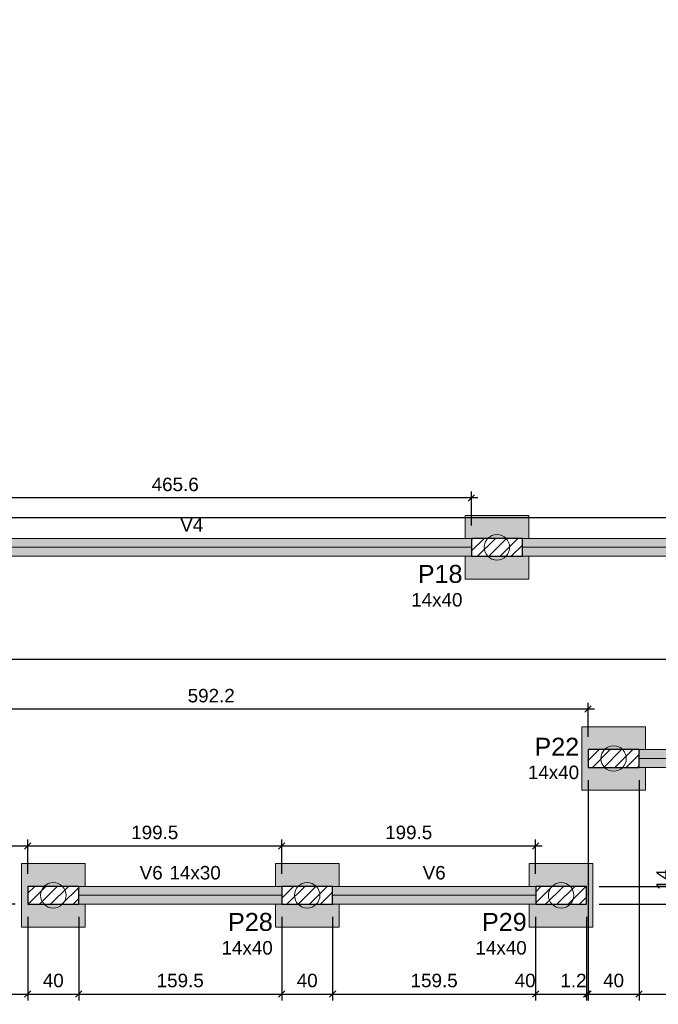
# Model space of a CAD drawing. Header units: millimetres. Extents: x 1434 to 2277, y -793 to -278.
# Tile 53 of 111: x 1667 to 1677, y -519 to -503. Entities that reach past the tile are written whole.
import ezdxf

# ---------------------------------------------------------------- set-up
doc = ezdxf.new("R2010")
doc.units = ezdxf.units.MM
for name, color, linetype, lineweight in [('FO-Cotas', 5, 'Continuous', 5), ('FO-Eixos', 5, 'Continuous', 5), ('FO-Estacas dos blocos', 1, 'Continuous', 20), ('FO-Hachura dos blocos', 43, 'Continuous', 5), ('FO-Hachura pilar que passa', 19, 'Continuous', 5), ('FO-Hachura viga', 43, 'Continuous', 5), ('FO-Pilares', 4, 'Continuous', 30), ('FO-Seção das fundações', 9, 'Continuous', 5), ('FO-Textos das vigas', 7, 'Continuous', 5), ('FO-Textos dos pilares', 7, 'Continuous', 5), ('FO-Vigas', 1, 'Continuous', 20)]:
    doc.layers.add(name, color=color, linetype=linetype, lineweight=lineweight)
doc.styles.add('ARIAL', font='arial.ttf')
doc.styles.get("Standard").update_dxf_attribs({"font": 'arial.ttf'})
doc.dimstyles.new('UM_50.000000', dxfattribs={"dimtxt": 0.18, "dimasz": 0.1, "dimexe": 0.1, "dimexo": 0.2, "dimgap": 0, "dimtad": 1, "dimtih": 1, "dimtoh": 1, "dimdec": 1, "dimlfac": 50, "dimzin": 0, "dimdsep": 46, "dimtxsty": 'Standard', "dimcen": 0.09, "dimdle": 0.1, "dimadec": 1, "dimazin": 2, "dimtfac": 1, "dimtdec": 4, "dimtofl": 0, "dimtmove": 0, "dimatfit": 3, "dimfxl": 1, "dimtolj": 1, "dimarcsym": 0})
pattern_1 = [(45, (1664.26426, -517.31979), (-0.0883883, 0.0883883), [])]

# ---------------------------------------------------------------- blocks, each defined once
blk = doc.blocks.new('_Oblique')
at = {"color": 0, "linetype": 'ByBlock', "lineweight": -2}
blk.add_line((-0.5, -0.5), (0.5, 0.5), dxfattribs=at)
blk = doc.blocks.new('*D140')
at = {"layer": 'FO-Cotas', "color": 0, "lineweight": -2, "transparency": 16777216}
for p, q in [((1665.454, -512.04), (1665.454, -518.822)), ((1667.274, -517.51), (1667.274, -518.822)), ((1665.354, -518.722), (1667.374, -518.722))]:
    blk.add_line(p, q, dxfattribs=at)
at = {"layer": 'FO-Cotas', "color": 0, "lineweight": -2, "transparency": 16777216, "xscale": 0.1, "yscale": 0.1, "zscale": 0.1, "rotation": 180}
blk.add_blockref('_Oblique', (1665.454, -518.722), dxfattribs=at)
at = {"layer": 'FO-Cotas', "color": 0, "lineweight": -2, "transparency": 16777216, "xscale": 0.1, "yscale": 0.1, "zscale": 0.1}
blk.add_blockref('_Oblique', (1667.274, -518.722), dxfattribs=at)
at = {"layer": 'FO-Cotas', "color": 7, "transparency": 16777216, "insert": (1666.364, -518.51), "char_height": 0.2118, "attachment_point": 5, "rotation": 0.0057, "style": 'ARIAL'}
blk.add_mtext('\\A1;91', dxfattribs=at)
blk = doc.blocks.new('*D141')
at = {"layer": 'FO-Cotas', "color": 0, "lineweight": -2, "transparency": 16777216}
for p, q in [((1667.274, -517.51), (1667.274, -518.822)), ((1668.074, -517.51), (1668.074, -518.822)), ((1667.174, -518.722), (1668.174, -518.722))]:
    blk.add_line(p, q, dxfattribs=at)
at = {"layer": 'FO-Cotas', "color": 0, "lineweight": -2, "transparency": 16777216, "xscale": 0.1, "yscale": 0.1, "zscale": 0.1, "rotation": 180}
blk.add_blockref('_Oblique', (1667.274, -518.722), dxfattribs=at)
at = {"layer": 'FO-Cotas', "color": 0, "lineweight": -2, "transparency": 16777216, "xscale": 0.1, "yscale": 0.1, "zscale": 0.1}
blk.add_blockref('_Oblique', (1668.074, -518.722), dxfattribs=at)
at = {"layer": 'FO-Cotas', "color": 7, "transparency": 16777216, "insert": (1667.674, -518.51), "char_height": 0.2118, "attachment_point": 5, "rotation": 0.0057, "style": 'ARIAL'}
blk.add_mtext('\\A1;40', dxfattribs=at)
blk = doc.blocks.new('*D142')
at = {"layer": 'FO-Cotas', "color": 0, "lineweight": -2, "transparency": 16777216}
for p, q in [((1668.074, -517.51), (1668.074, -518.822)), ((1671.264, -517.51), (1671.264, -518.822)), ((1667.974, -518.722), (1671.364, -518.722))]:
    blk.add_line(p, q, dxfattribs=at)
at = {"layer": 'FO-Cotas', "color": 0, "lineweight": -2, "transparency": 16777216, "xscale": 0.1, "yscale": 0.1, "zscale": 0.1, "rotation": 180}
blk.add_blockref('_Oblique', (1668.074, -518.722), dxfattribs=at)
at = {"layer": 'FO-Cotas', "color": 0, "lineweight": -2, "transparency": 16777216, "xscale": 0.1, "yscale": 0.1, "zscale": 0.1}
blk.add_blockref('_Oblique', (1671.264, -518.722), dxfattribs=at)
at = {"layer": 'FO-Cotas', "color": 7, "transparency": 16777216, "insert": (1669.669, -518.51), "char_height": 0.2118, "attachment_point": 5, "rotation": 0.0057, "style": 'ARIAL'}
blk.add_mtext('\\A1;159.5', dxfattribs=at)
blk = doc.blocks.new('*D143')
at = {"layer": 'FO-Cotas', "color": 0, "lineweight": -2, "transparency": 16777216}
for p, q in [((1671.264, -517.51), (1671.264, -518.822)), ((1672.064, -517.51), (1672.064, -518.822)), ((1671.164, -518.722), (1672.164, -518.722))]:
    blk.add_line(p, q, dxfattribs=at)
at = {"layer": 'FO-Cotas', "color": 0, "lineweight": -2, "transparency": 16777216, "xscale": 0.1, "yscale": 0.1, "zscale": 0.1, "rotation": 180}
blk.add_blockref('_Oblique', (1671.264, -518.722), dxfattribs=at)
at = {"layer": 'FO-Cotas', "color": 0, "lineweight": -2, "transparency": 16777216, "xscale": 0.1, "yscale": 0.1, "zscale": 0.1}
blk.add_blockref('_Oblique', (1672.064, -518.722), dxfattribs=at)
at = {"layer": 'FO-Cotas', "color": 7, "transparency": 16777216, "insert": (1671.664, -518.51), "char_height": 0.2118, "attachment_point": 5, "rotation": 0.0057, "style": 'ARIAL'}
blk.add_mtext('\\A1;40', dxfattribs=at)
blk = doc.blocks.new('*D144')
at = {"layer": 'FO-Cotas', "color": 0, "lineweight": -2, "transparency": 16777216}
for p, q in [((1672.064, -517.51), (1672.064, -518.822)), ((1675.254, -517.51), (1675.254, -518.822)), ((1671.964, -518.722), (1675.354, -518.722))]:
    blk.add_line(p, q, dxfattribs=at)
at = {"layer": 'FO-Cotas', "color": 0, "lineweight": -2, "transparency": 16777216, "xscale": 0.1, "yscale": 0.1, "zscale": 0.1, "rotation": 180}
blk.add_blockref('_Oblique', (1672.064, -518.722), dxfattribs=at)
at = {"layer": 'FO-Cotas', "color": 0, "lineweight": -2, "transparency": 16777216, "xscale": 0.1, "yscale": 0.1, "zscale": 0.1}
blk.add_blockref('_Oblique', (1675.254, -518.722), dxfattribs=at)
at = {"layer": 'FO-Cotas', "color": 7, "transparency": 16777216, "insert": (1673.659, -518.51), "char_height": 0.2118, "attachment_point": 5, "rotation": 0.0057, "style": 'ARIAL'}
blk.add_mtext('\\A1;159.5', dxfattribs=at)
blk = doc.blocks.new('*D145')
at = {"layer": 'FO-Cotas', "color": 0, "lineweight": -2, "transparency": 16777216}
for p, q in [((1675.254, -517.51), (1675.254, -518.822)), ((1676.054, -517.51), (1676.054, -518.822)), ((1675.154, -518.722), (1676.154, -518.722))]:
    blk.add_line(p, q, dxfattribs=at)
at = {"layer": 'FO-Cotas', "color": 0, "lineweight": -2, "transparency": 16777216, "xscale": 0.1, "yscale": 0.1, "zscale": 0.1, "rotation": 180}
blk.add_blockref('_Oblique', (1675.254, -518.722), dxfattribs=at)
at = {"layer": 'FO-Cotas', "color": 0, "lineweight": -2, "transparency": 16777216, "xscale": 0.1, "yscale": 0.1, "zscale": 0.1}
blk.add_blockref('_Oblique', (1676.054, -518.722), dxfattribs=at)
at = {"layer": 'FO-Cotas', "color": 7, "transparency": 16777216, "insert": (1675.089, -518.51), "char_height": 0.2118, "attachment_point": 5, "rotation": 0.0057, "style": 'ARIAL'}
blk.add_mtext('\\A1;40', dxfattribs=at)
blk = doc.blocks.new('*D146')
at = {"layer": 'FO-Cotas', "color": 0, "lineweight": -2, "transparency": 16777216}
for p, q in [((1676.078, -515.36), (1676.078, -518.822)), ((1676.054, -517.51), (1676.054, -518.822)), ((1675.954, -518.722), (1676.178, -518.722))]:
    blk.add_line(p, q, dxfattribs=at)
at = {"layer": 'FO-Cotas', "color": 0, "lineweight": -2, "transparency": 16777216, "xscale": 0.1, "yscale": 0.1, "zscale": 0.1, "rotation": 180}
blk.add_blockref('_Oblique', (1676.054, -518.722), dxfattribs=at)
at = {"layer": 'FO-Cotas', "color": 0, "lineweight": -2, "transparency": 16777216, "xscale": 0.1, "yscale": 0.1, "zscale": 0.1}
blk.add_blockref('_Oblique', (1676.078, -518.722), dxfattribs=at)
at = {"layer": 'FO-Cotas', "color": 7, "transparency": 16777216, "insert": (1675.848, -518.51), "char_height": 0.2118, "attachment_point": 5, "rotation": 0.0057, "style": 'ARIAL'}
blk.add_mtext('\\A1;1.2', dxfattribs=at)
blk = doc.blocks.new('*D147')
at = {"layer": 'FO-Cotas', "color": 0, "lineweight": -2, "transparency": 16777216}
for p, q in [((1676.078, -515.36), (1676.078, -518.822)), ((1676.878, -515.36), (1676.878, -518.822)), ((1675.978, -518.722), (1676.978, -518.722))]:
    blk.add_line(p, q, dxfattribs=at)
at = {"layer": 'FO-Cotas', "color": 0, "lineweight": -2, "transparency": 16777216, "xscale": 0.1, "yscale": 0.1, "zscale": 0.1, "rotation": 180}
blk.add_blockref('_Oblique', (1676.078, -518.722), dxfattribs=at)
at = {"layer": 'FO-Cotas', "color": 0, "lineweight": -2, "transparency": 16777216, "xscale": 0.1, "yscale": 0.1, "zscale": 0.1}
blk.add_blockref('_Oblique', (1676.878, -518.722), dxfattribs=at)
at = {"layer": 'FO-Cotas', "color": 7, "transparency": 16777216, "insert": (1676.478, -518.51), "char_height": 0.2118, "attachment_point": 5, "rotation": 0.0057, "style": 'ARIAL'}
blk.add_mtext('\\A1;40', dxfattribs=at)
blk = doc.blocks.new('*D148')
at = {"layer": 'FO-Cotas', "color": 0, "lineweight": -2, "transparency": 16777216}
for p, q in [((1676.878, -515.36), (1676.878, -518.822)), ((1683.858, -515.36), (1683.858, -518.822)), ((1676.778, -518.722), (1683.958, -518.722))]:
    blk.add_line(p, q, dxfattribs=at)
at = {"layer": 'FO-Cotas', "color": 0, "lineweight": -2, "transparency": 16777216, "xscale": 0.1, "yscale": 0.1, "zscale": 0.1, "rotation": 180}
blk.add_blockref('_Oblique', (1676.878, -518.722), dxfattribs=at)
at = {"layer": 'FO-Cotas', "color": 0, "lineweight": -2, "transparency": 16777216, "xscale": 0.1, "yscale": 0.1, "zscale": 0.1}
blk.add_blockref('_Oblique', (1683.858, -518.722), dxfattribs=at)
at = {"layer": 'FO-Cotas', "color": 7, "transparency": 16777216, "insert": (1680.368, -518.51), "char_height": 0.2118, "attachment_point": 5, "rotation": 0.0057, "style": 'ARIAL'}
blk.add_mtext('\\A1;349', dxfattribs=at)
blk = doc.blocks.new('*D159')
at = {"layer": 'FO-Cotas', "color": 0, "lineweight": -2, "transparency": 16777216}
for p, q in [((1697.409, -512.04), (1697.409, -519.351)), ((1663.954, -517.49), (1663.954, -519.351)), ((1663.854, -519.251), (1697.509, -519.251))]:
    blk.add_line(p, q, dxfattribs=at)
at = {"layer": 'FO-Cotas', "color": 0, "lineweight": -2, "transparency": 16777216, "xscale": 0.1, "yscale": 0.1, "zscale": 0.1, "rotation": 180}
blk.add_blockref('_Oblique', (1663.954, -519.251), dxfattribs=at)
at = {"layer": 'FO-Cotas', "color": 0, "lineweight": -2, "transparency": 16777216, "xscale": 0.1, "yscale": 0.1, "zscale": 0.1}
blk.add_blockref('_Oblique', (1697.409, -519.251), dxfattribs=at)
at = {"layer": 'FO-Cotas', "color": 7, "transparency": 16777216, "insert": (1680.682, -519.039), "char_height": 0.2118, "attachment_point": 5, "rotation": 0.0057, "style": 'ARIAL'}
blk.add_mtext('\\A1;1672.7', dxfattribs=at)
blk = doc.blocks.new('*D160')
at = {"layer": 'FO-Cotas', "color": 0, "lineweight": -2, "transparency": 16777216}
for p, q in [((1662.512, -517.41), (1662.512, -517.19)), ((1663.754, -517.29), (1662.412, -517.29)), ((1667.074, -517.31), (1662.412, -517.31))]:
    blk.add_line(p, q, dxfattribs=at)
at = {"layer": 'FO-Cotas', "color": 0, "lineweight": -2, "transparency": 16777216, "xscale": 0.1, "yscale": 0.1, "zscale": 0.1}
for p, rotation in [((1662.512, -517.29), 90), ((1662.512, -517.31), 270)]:
    blk.add_blockref('_Oblique', p, dxfattribs=dict(at, rotation=rotation))
at = {"layer": 'FO-Cotas', "color": 7, "transparency": 16777216, "insert": (1662.3, -517.392), "char_height": 0.2118, "attachment_point": 5, "rotation": 90, "style": 'ARIAL'}
blk.add_mtext('\\A1;1', dxfattribs=at)
blk = doc.blocks.new('*D173')
at = {"layer": 'FO-Cotas', "color": 0, "lineweight": -2, "transparency": 16777216}
for p, q in [((1661.983, -517.41), (1661.983, -493.169)), ((1663.724, -493.269), (1661.883, -493.269)), ((1667.074, -517.31), (1661.883, -517.31))]:
    blk.add_line(p, q, dxfattribs=at)
at = {"layer": 'FO-Cotas', "color": 0, "lineweight": -2, "transparency": 16777216, "xscale": 0.1, "yscale": 0.1, "zscale": 0.1}
for p, rotation in [((1661.983, -493.269), 90), ((1661.983, -517.31), 270)]:
    blk.add_blockref('_Oblique', p, dxfattribs=dict(at, rotation=rotation))
at = {"layer": 'FO-Cotas', "color": 7, "transparency": 16777216, "insert": (1661.771, -505.29), "char_height": 0.2118, "attachment_point": 5, "rotation": 90, "style": 'ARIAL'}
blk.add_mtext('\\A1;1202', dxfattribs=at)
blk = doc.blocks.new('*D175')
at = {"layer": 'FO-Cotas', "color": 0, "lineweight": -2, "transparency": 16777216}
for p, q in [((1676.254, -517.03), (1677.566, -517.03)), ((1677.466, -517.41), (1677.466, -516.93)), ((1676.254, -517.31), (1677.566, -517.31))]:
    blk.add_line(p, q, dxfattribs=at)
at = {"layer": 'FO-Cotas', "color": 0, "lineweight": -2, "transparency": 16777216, "xscale": 0.1, "yscale": 0.1, "zscale": 0.1}
for p, rotation in [((1677.466, -517.03), 90), ((1677.466, -517.31), 270)]:
    blk.add_blockref('_Oblique', p, dxfattribs=dict(at, rotation=rotation))
at = {"layer": 'FO-Cotas', "color": 7, "transparency": 16777216, "insert": (1677.254, -516.924), "char_height": 0.2118, "attachment_point": 5, "rotation": 90, "style": 'ARIAL'}
blk.add_mtext('\\A1;14', dxfattribs=at)
blk = doc.blocks.new('*D191')
at = {"layer": 'FO-Cotas', "color": 0, "lineweight": -2, "transparency": 16777216}
for p, q in [((1664.234, -513.257), (1664.234, -513.357)), ((1695.679, -513.257), (1695.679, -513.357)), ((1664.134, -513.457), (1695.779, -513.457))]:
    blk.add_line(p, q, dxfattribs=at)
at = {"layer": 'FO-Cotas', "color": 0, "lineweight": -2, "transparency": 16777216, "xscale": 0.1, "yscale": 0.1, "zscale": 0.1, "rotation": 180}
blk.add_blockref('_Oblique', (1664.234, -513.457), dxfattribs=at)
at = {"layer": 'FO-Cotas', "color": 0, "lineweight": -2, "transparency": 16777216, "xscale": 0.1, "yscale": 0.1, "zscale": 0.1}
blk.add_blockref('_Oblique', (1695.679, -513.457), dxfattribs=at)
at = {"layer": 'FO-Cotas', "color": 7, "transparency": 16777216, "insert": (1679.957, -513.245), "char_height": 0.2118, "attachment_point": 5, "rotation": 0.0057, "style": 'ARIAL'}
blk.add_mtext('\\A1;1572.2', dxfattribs=at)
blk = doc.blocks.new('*D194')
at = {"layer": 'FO-Cotas', "color": 0, "lineweight": -2, "transparency": 16777216}
for p, q in [((1664.934, -511.03), (1664.934, -511.13)), ((1694.208, -511.03), (1694.208, -511.13)), ((1664.834, -511.23), (1694.308, -511.23))]:
    blk.add_line(p, q, dxfattribs=at)
at = {"layer": 'FO-Cotas', "color": 0, "lineweight": -2, "transparency": 16777216, "xscale": 0.1, "yscale": 0.1, "zscale": 0.1, "rotation": 180}
blk.add_blockref('_Oblique', (1664.934, -511.23), dxfattribs=at)
at = {"layer": 'FO-Cotas', "color": 0, "lineweight": -2, "transparency": 16777216, "xscale": 0.1, "yscale": 0.1, "zscale": 0.1}
blk.add_blockref('_Oblique', (1694.208, -511.23), dxfattribs=at)
at = {"layer": 'FO-Cotas', "color": 7, "transparency": 16777216, "insert": (1679.571, -511.018), "char_height": 0.2118, "attachment_point": 5, "rotation": 0.0057, "style": 'ARIAL'}
blk.add_mtext('\\A1;1463.7', dxfattribs=at)
blk = doc.blocks.new('*D233')
at = {"layer": 'FO-Cotas', "color": 0, "lineweight": -2, "transparency": 16777216}
for p, q in [((1664.934, -511.36), (1664.934, -510.824)), ((1674.245, -511.36), (1674.245, -510.824)), ((1674.345, -510.924), (1664.834, -510.924))]:
    blk.add_line(p, q, dxfattribs=at)
at = {"layer": 'FO-Cotas', "color": 0, "lineweight": -2, "transparency": 16777216, "xscale": 0.1, "yscale": 0.1, "zscale": 0.1, "rotation": 180}
blk.add_blockref('_Oblique', (1664.934, -510.924), dxfattribs=at)
at = {"layer": 'FO-Cotas', "color": 0, "lineweight": -2, "transparency": 16777216, "xscale": 0.1, "yscale": 0.1, "zscale": 0.1}
blk.add_blockref('_Oblique', (1674.245, -510.924), dxfattribs=at)
at = {"layer": 'FO-Cotas', "color": 7, "transparency": 16777216, "insert": (1669.59, -510.713), "char_height": 0.2118, "attachment_point": 5, "rotation": 0.0057, "style": 'ARIAL'}
blk.add_mtext('\\A1;465.6', dxfattribs=at)
blk = doc.blocks.new('*D236')
at = {"layer": 'FO-Cotas', "color": 0, "lineweight": -2, "transparency": 16777216}
for p, q in [((1676.178, -514.244), (1664.134, -514.244)), ((1664.234, -514.68), (1664.234, -514.144)), ((1676.078, -514.68), (1676.078, -514.144))]:
    blk.add_line(p, q, dxfattribs=at)
at = {"layer": 'FO-Cotas', "color": 0, "lineweight": -2, "transparency": 16777216, "xscale": 0.1, "yscale": 0.1, "zscale": 0.1, "rotation": 180}
blk.add_blockref('_Oblique', (1664.234, -514.244), dxfattribs=at)
at = {"layer": 'FO-Cotas', "color": 0, "lineweight": -2, "transparency": 16777216, "xscale": 0.1, "yscale": 0.1, "zscale": 0.1}
blk.add_blockref('_Oblique', (1676.078, -514.244), dxfattribs=at)
at = {"layer": 'FO-Cotas', "color": 7, "transparency": 16777216, "insert": (1670.156, -514.033), "char_height": 0.2118, "attachment_point": 5, "rotation": 0.0057, "style": 'ARIAL'}
blk.add_mtext('\\A1;592.2', dxfattribs=at)
blk = doc.blocks.new('*D240')
at = {"layer": 'FO-Cotas', "color": 0, "lineweight": -2, "transparency": 16777216}
for p, q in [((1664.134, -516.394), (1667.374, -516.394)), ((1664.234, -516.83), (1664.234, -516.294)), ((1667.274, -516.83), (1667.274, -516.294))]:
    blk.add_line(p, q, dxfattribs=at)
at = {"layer": 'FO-Cotas', "color": 0, "lineweight": -2, "transparency": 16777216, "xscale": 0.1, "yscale": 0.1, "zscale": 0.1, "rotation": 180}
blk.add_blockref('_Oblique', (1664.234, -516.394), dxfattribs=at)
at = {"layer": 'FO-Cotas', "color": 0, "lineweight": -2, "transparency": 16777216, "xscale": 0.1, "yscale": 0.1, "zscale": 0.1}
blk.add_blockref('_Oblique', (1667.274, -516.394), dxfattribs=at)
at = {"layer": 'FO-Cotas', "color": 7, "transparency": 16777216, "insert": (1665.754, -516.183), "char_height": 0.2118, "attachment_point": 5, "rotation": 0.0057, "style": 'ARIAL'}
blk.add_mtext('\\A1;152', dxfattribs=at)
blk = doc.blocks.new('*D241')
at = {"layer": 'FO-Cotas', "color": 0, "lineweight": -2, "transparency": 16777216}
for p, q in [((1667.174, -516.394), (1671.364, -516.394)), ((1667.274, -516.83), (1667.274, -516.294)), ((1671.264, -516.83), (1671.264, -516.294))]:
    blk.add_line(p, q, dxfattribs=at)
at = {"layer": 'FO-Cotas', "color": 0, "lineweight": -2, "transparency": 16777216, "xscale": 0.1, "yscale": 0.1, "zscale": 0.1, "rotation": 180}
blk.add_blockref('_Oblique', (1667.274, -516.394), dxfattribs=at)
at = {"layer": 'FO-Cotas', "color": 0, "lineweight": -2, "transparency": 16777216, "xscale": 0.1, "yscale": 0.1, "zscale": 0.1}
blk.add_blockref('_Oblique', (1671.264, -516.394), dxfattribs=at)
at = {"layer": 'FO-Cotas', "color": 7, "transparency": 16777216, "insert": (1669.269, -516.183), "char_height": 0.2118, "attachment_point": 5, "rotation": 0.0057, "style": 'ARIAL'}
blk.add_mtext('\\A1;199.5', dxfattribs=at)
blk = doc.blocks.new('*D242')
at = {"layer": 'FO-Cotas', "color": 0, "lineweight": -2, "transparency": 16777216}
for p, q in [((1671.164, -516.394), (1675.354, -516.394)), ((1671.264, -516.83), (1671.264, -516.294)), ((1675.254, -516.83), (1675.254, -516.294))]:
    blk.add_line(p, q, dxfattribs=at)
at = {"layer": 'FO-Cotas', "color": 0, "lineweight": -2, "transparency": 16777216, "xscale": 0.1, "yscale": 0.1, "zscale": 0.1, "rotation": 180}
blk.add_blockref('_Oblique', (1671.264, -516.394), dxfattribs=at)
at = {"layer": 'FO-Cotas', "color": 0, "lineweight": -2, "transparency": 16777216, "xscale": 0.1, "yscale": 0.1, "zscale": 0.1}
blk.add_blockref('_Oblique', (1675.254, -516.394), dxfattribs=at)
at = {"layer": 'FO-Cotas', "color": 7, "transparency": 16777216, "insert": (1673.259, -516.183), "char_height": 0.2118, "attachment_point": 5, "rotation": 0.0057, "style": 'ARIAL'}
blk.add_mtext('\\A1;199.5', dxfattribs=at)

msp = doc.modelspace()

# ---------------------------------------------------------------- hatches: boundary and pattern name
at = {"layer": 'FO-Estacas dos blocos', "linetype": 'Continuous'}
h = msp.add_hatch(color=256, dxfattribs=at)
h.paths.add_polyline_path([(1674.6972, -511.893), (1674.7455, -511.873), (1674.7869, -511.8412), (1674.8187, -511.7998), (1674.8386, -511.7516), (1674.8455, -511.6998), (1674.8386, -511.648), (1674.8187, -511.5998), (1674.7869, -511.5584), (1674.7455, -511.5266), (1674.6972, -511.5066), (1674.6455, -511.4998), (1674.5937, -511.5066), (1674.5455, -511.5266), (1674.504, -511.5584), (1674.4723, -511.5998), (1674.4523, -511.648), (1674.4455, -511.6998), (1674.4523, -511.7516), (1674.4723, -511.7998), (1674.504, -511.8412), (1674.5455, -511.873), (1674.5937, -511.893), (1674.6455, -511.8998), (1674.6972, -511.893)])
h.paths.add_polyline_path([(1674.8187, -511.7998), (1674.8386, -511.7516), (1674.8455, -511.6998), (1674.8386, -511.648), (1674.8187, -511.5998), (1674.788, -511.5598), (1674.503, -511.5598), (1674.4723, -511.5998), (1674.4523, -511.648), (1674.4455, -511.6998), (1674.4523, -511.7516), (1674.4723, -511.7998), (1674.503, -511.8398), (1674.788, -511.8398), (1674.8187, -511.7998)], flags=0)
h = msp.add_hatch(color=256, dxfattribs=at)
h.paths.add_polyline_path([(1676.5298, -515.213), (1676.5781, -515.193), (1676.6195, -515.1612), (1676.6513, -515.1198), (1676.6712, -515.0716), (1676.6781, -515.0198), (1676.6712, -514.968), (1676.6513, -514.9198), (1676.6195, -514.8784), (1676.5781, -514.8466), (1676.5298, -514.8266), (1676.4781, -514.8198), (1676.4263, -514.8266), (1676.3781, -514.8466), (1676.3366, -514.8784), (1676.3049, -514.9198), (1676.2849, -514.968), (1676.2781, -515.0198), (1676.2849, -515.0716), (1676.3049, -515.1198), (1676.3366, -515.1612), (1676.3781, -515.193), (1676.4263, -515.213), (1676.4781, -515.2198), (1676.5298, -515.213)])
h.paths.add_polyline_path([(1676.6513, -515.1198), (1676.6712, -515.0716), (1676.6781, -515.0198), (1676.6712, -514.968), (1676.6513, -514.9198), (1676.6206, -514.8798), (1676.3356, -514.8798), (1676.3049, -514.9198), (1676.2849, -514.968), (1676.2781, -515.0198), (1676.2849, -515.0716), (1676.3049, -515.1198), (1676.3356, -515.1598), (1676.6206, -515.1598), (1676.6513, -515.1198)], flags=0)
h = msp.add_hatch(color=256, dxfattribs=at)
h.paths.add_polyline_path([(1667.726, -517.363), (1667.7743, -517.343), (1667.8157, -517.3112), (1667.8475, -517.2698), (1667.8674, -517.2216), (1667.8743, -517.1698), (1667.8674, -517.118), (1667.8475, -517.0698), (1667.8157, -517.0284), (1667.7743, -516.9966), (1667.726, -516.9766), (1667.6743, -516.9698), (1667.6225, -516.9766), (1667.5743, -516.9966), (1667.5328, -517.0284), (1667.5011, -517.0698), (1667.4811, -517.118), (1667.4743, -517.1698), (1667.4811, -517.2216), (1667.5011, -517.2698), (1667.5328, -517.3112), (1667.5743, -517.343), (1667.6225, -517.363), (1667.6743, -517.3698), (1667.726, -517.363)])
h.paths.add_polyline_path([(1667.8475, -517.2698), (1667.8674, -517.2216), (1667.8743, -517.1698), (1667.8674, -517.118), (1667.8475, -517.0698), (1667.8168, -517.0298), (1667.5318, -517.0298), (1667.5011, -517.0698), (1667.4811, -517.118), (1667.4743, -517.1698), (1667.4811, -517.2216), (1667.5011, -517.2698), (1667.5318, -517.3098), (1667.8168, -517.3098), (1667.8475, -517.2698)], flags=0)
h = msp.add_hatch(color=256, dxfattribs=at)
h.paths.add_polyline_path([(1671.716, -517.363), (1671.7643, -517.343), (1671.8057, -517.3112), (1671.8375, -517.2698), (1671.8574, -517.2216), (1671.8643, -517.1698), (1671.8574, -517.118), (1671.8375, -517.0698), (1671.8057, -517.0284), (1671.7643, -516.9966), (1671.716, -516.9766), (1671.6643, -516.9698), (1671.6125, -516.9766), (1671.5643, -516.9966), (1671.5228, -517.0284), (1671.4911, -517.0698), (1671.4711, -517.118), (1671.4643, -517.1698), (1671.4711, -517.2216), (1671.4911, -517.2698), (1671.5228, -517.3112), (1671.5643, -517.343), (1671.6125, -517.363), (1671.6643, -517.3698), (1671.716, -517.363)])
h.paths.add_polyline_path([(1671.4911, -517.0698), (1671.4711, -517.118), (1671.4643, -517.1698), (1671.4711, -517.2216), (1671.4911, -517.2698), (1671.5218, -517.3098), (1671.8068, -517.3098), (1671.8375, -517.2698), (1671.8574, -517.2216), (1671.8643, -517.1698), (1671.8574, -517.118), (1671.8375, -517.0698), (1671.8068, -517.0298), (1671.5218, -517.0298), (1671.4911, -517.0698)], flags=0)
h = msp.add_hatch(color=256, dxfattribs=at)
h.paths.add_polyline_path([(1675.706, -517.363), (1675.7543, -517.343), (1675.7957, -517.3112), (1675.8275, -517.2698), (1675.8474, -517.2216), (1675.8543, -517.1698), (1675.8474, -517.118), (1675.8275, -517.0698), (1675.7957, -517.0284), (1675.7543, -516.9966), (1675.706, -516.9766), (1675.6543, -516.9698), (1675.6025, -516.9766), (1675.5543, -516.9966), (1675.5128, -517.0284), (1675.4811, -517.0698), (1675.4611, -517.118), (1675.4543, -517.1698), (1675.4611, -517.2216), (1675.4811, -517.2698), (1675.5128, -517.3112), (1675.5543, -517.343), (1675.6025, -517.363), (1675.6543, -517.3698), (1675.706, -517.363)])
h.paths.add_polyline_path([(1675.4811, -517.0698), (1675.4611, -517.118), (1675.4543, -517.1698), (1675.4611, -517.2216), (1675.4811, -517.2698), (1675.5118, -517.3098), (1675.7968, -517.3098), (1675.8275, -517.2698), (1675.8474, -517.2216), (1675.8543, -517.1698), (1675.8474, -517.118), (1675.8275, -517.0698), (1675.7968, -517.0298), (1675.5118, -517.0298), (1675.4811, -517.0698)], flags=0)
at = {"layer": 'FO-Hachura dos blocos', "linetype": 'Continuous'}
h = msp.add_hatch(color=256, dxfattribs=at)
h.paths.add_polyline_path([(1675.1455, -511.1998), (1674.1455, -511.1998), (1674.1455, -512.1998), (1675.1455, -512.1998), (1675.1455, -511.1998)])
h.paths.add_polyline_path([(1674.1455, -511.8398), (1674.503, -511.8398), (1674.504, -511.8412), (1674.5455, -511.873), (1674.5937, -511.893), (1674.6455, -511.8998), (1674.6972, -511.893), (1674.7455, -511.873), (1674.7869, -511.8412), (1674.788, -511.8398), (1675.0455, -511.8398), (1675.0455, -511.5598), (1674.788, -511.5598), (1674.7869, -511.5584), (1674.7455, -511.5266), (1674.6972, -511.5066), (1674.6455, -511.4998), (1674.5937, -511.5066), (1674.5455, -511.5266), (1674.504, -511.5584), (1674.503, -511.5598), (1674.1455, -511.5598), (1674.1455, -511.8398)], flags=0)
h.paths.add_polyline_path([(1675.1455, -511.5598), (1675.0455, -511.5598), (1675.0455, -511.8398), (1675.1455, -511.8398), (1675.1455, -511.5598)], flags=0)
h = msp.add_hatch(color=256, dxfattribs=at)
h.paths.add_polyline_path([(1676.9781, -514.5198), (1675.9781, -514.5198), (1675.9781, -515.5198), (1676.9781, -515.5198), (1676.9781, -514.5198)])
h.paths.add_polyline_path([(1676.9781, -514.8798), (1676.6206, -514.8798), (1676.6195, -514.8784), (1676.5781, -514.8466), (1676.5298, -514.8266), (1676.4781, -514.8198), (1676.4263, -514.8266), (1676.3781, -514.8466), (1676.3366, -514.8784), (1676.3356, -514.8798), (1676.0781, -514.8798), (1676.0781, -515.1598), (1676.3356, -515.1598), (1676.3366, -515.1612), (1676.3781, -515.193), (1676.4263, -515.213), (1676.4781, -515.2198), (1676.5298, -515.213), (1676.5781, -515.193), (1676.6195, -515.1612), (1676.6206, -515.1598), (1676.9781, -515.1598), (1676.9781, -514.8798)], flags=0)
h = msp.add_hatch(color=256, dxfattribs=at)
h.paths.add_polyline_path([(1668.1743, -516.6698), (1667.1743, -516.6698), (1667.1743, -517.6698), (1668.1743, -517.6698), (1668.1743, -516.6698)])
h.paths.add_polyline_path([(1667.8157, -517.0284), (1667.7743, -516.9966), (1667.726, -516.9766), (1667.6743, -516.9698), (1667.6225, -516.9766), (1667.5743, -516.9966), (1667.5328, -517.0284), (1667.5318, -517.0298), (1667.2743, -517.0298), (1667.2743, -517.3098), (1667.5318, -517.3098), (1667.5328, -517.3112), (1667.5743, -517.343), (1667.6225, -517.363), (1667.6743, -517.3698), (1667.726, -517.363), (1667.7743, -517.343), (1667.8157, -517.3112), (1667.8168, -517.3098), (1668.1743, -517.3098), (1668.1743, -517.0298), (1667.8168, -517.0298), (1667.8157, -517.0284)], flags=0)
h = msp.add_hatch(color=256, dxfattribs=at)
h.paths.add_polyline_path([(1672.1643, -516.6698), (1671.1643, -516.6698), (1671.1643, -517.6698), (1672.1643, -517.6698), (1672.1643, -516.6698)])
h.paths.add_polyline_path([(1671.8057, -517.0284), (1671.7643, -516.9966), (1671.716, -516.9766), (1671.6643, -516.9698), (1671.6125, -516.9766), (1671.5643, -516.9966), (1671.5228, -517.0284), (1671.5218, -517.0298), (1671.2643, -517.0298), (1671.2643, -517.0298), (1671.1643, -517.0298), (1671.1643, -517.3098), (1671.5218, -517.3098), (1671.5228, -517.3112), (1671.5643, -517.343), (1671.6125, -517.363), (1671.6643, -517.3698), (1671.716, -517.363), (1671.7643, -517.343), (1671.8057, -517.3112), (1671.8068, -517.3098), (1672.1643, -517.3098), (1672.1643, -517.0298), (1671.8068, -517.0298), (1671.8057, -517.0284)], flags=0)
h = msp.add_hatch(color=256, dxfattribs=at)
h.paths.add_polyline_path([(1676.1543, -516.6698), (1675.1543, -516.6698), (1675.1543, -517.6698), (1676.1543, -517.6698), (1676.1543, -516.6698)])
h.paths.add_polyline_path([(1675.1543, -517.0298), (1675.1543, -517.3098), (1675.5118, -517.3098), (1675.5128, -517.3112), (1675.5543, -517.343), (1675.6025, -517.363), (1675.6543, -517.3698), (1675.706, -517.363), (1675.7543, -517.343), (1675.7957, -517.3112), (1675.7968, -517.3098), (1676.0543, -517.3098), (1676.0543, -517.0298), (1675.7968, -517.0298), (1675.7957, -517.0284), (1675.7543, -516.9966), (1675.706, -516.9766), (1675.6543, -516.9698), (1675.6025, -516.9766), (1675.5543, -516.9966), (1675.5128, -517.0284), (1675.5118, -517.0298), (1675.2543, -517.0298), (1675.2543, -517.0298), (1675.1543, -517.0298)], flags=0)
at = {"layer": 'FO-Hachura pilar que passa', "linetype": 'Continuous'}
h = msp.add_hatch(dxfattribs=at)
h.set_pattern_fill('ANSI31', color=256, style=0)
h.set_pattern_definition(pattern_1)
h.paths.add_polyline_path([(1674.2455, -511.5598), (1674.2455, -511.6998), (1674.2455, -511.8398), (1674.6455, -511.8398), (1675.0455, -511.8398), (1675.0455, -511.6998), (1675.0455, -511.5598), (1674.6455, -511.5598)])
h = msp.add_hatch(dxfattribs=at)
h.set_pattern_fill('ANSI31', color=256, style=0)
h.set_pattern_definition(pattern_1)
h.paths.add_polyline_path([(1676.0781, -514.8798), (1676.0781, -515.0198), (1676.0781, -515.1598), (1676.4781, -515.1598), (1676.8781, -515.1598), (1676.8781, -515.0198), (1676.8781, -514.8798), (1676.4781, -514.8798)])
h = msp.add_hatch(dxfattribs=at)
h.set_pattern_fill('ANSI31', color=256, style=0)
h.set_pattern_definition(pattern_1)
h.paths.add_polyline_path([(1667.2743, -517.0298), (1667.2743, -517.1698), (1667.2743, -517.3098), (1667.6743, -517.3098), (1668.0743, -517.3098), (1668.0743, -517.1698), (1668.0743, -517.0298), (1667.6743, -517.0298)])
h = msp.add_hatch(dxfattribs=at)
h.set_pattern_fill('ANSI31', color=256, style=0)
h.set_pattern_definition(pattern_1)
h.paths.add_polyline_path([(1671.2643, -517.0298), (1671.2643, -517.1698), (1671.2643, -517.3098), (1671.6643, -517.3098), (1672.0643, -517.3098), (1672.0643, -517.1698), (1672.0643, -517.0298), (1671.6643, -517.0298)])
h = msp.add_hatch(dxfattribs=at)
h.set_pattern_fill('ANSI31', color=256, style=0)
h.set_pattern_definition(pattern_1)
h.paths.add_polyline_path([(1675.2543, -517.0298), (1675.2543, -517.1698), (1675.2543, -517.3098), (1675.6543, -517.3098), (1676.0543, -517.3098), (1676.0543, -517.1698), (1676.0543, -517.0298), (1675.6543, -517.0298)])
at = {"layer": 'FO-Hachura viga', "linetype": 'Continuous'}
for points in [[(1674.2455, -511.5598), (1674.2455, -511.5598), (1665.4543, -511.5598), (1665.4543, -511.8398), (1674.2455, -511.8398), (1674.2455, -511.5598)], [(1684.0969, -511.5598), (1684.0969, -511.5598), (1675.0455, -511.5598), (1675.0455, -511.8398), (1684.0969, -511.8398), (1684.0969, -511.5598)], [(1676.8783, -515.1598), (1676.8783, -515.1598), (1683.8579, -515.1598), (1683.8579, -514.8798), (1676.8783, -514.8798), (1676.8783, -515.1598)], [(1671.2643, -517.0298), (1671.2643, -517.0298), (1668.0743, -517.0298), (1668.0743, -517.3098), (1671.2643, -517.3098), (1671.2643, -517.0298)], [(1675.2543, -517.0298), (1675.2543, -517.0298), (1672.0643, -517.0298), (1672.0643, -517.3098), (1675.2543, -517.3098), (1675.2543, -517.0298)]]:
    msp.add_hatch(color=256, dxfattribs=at).paths.add_polyline_path(points)

# ---------------------------------------------------------------- linework, layer by layer
at = {"layer": 'FO-Eixos'}
for p, q in [((1665.4543, -511.6998), (1674.2455, -511.6998)), ((1675.0455, -511.6998), (1684.0969, -511.6998)), ((1676.8781, -515.0198), (1683.8581, -515.0198)), ((1668.0743, -517.1698), (1671.2643, -517.1698)), ((1672.0643, -517.1698), (1675.2543, -517.1698))]:
    msp.add_line(p, q, dxfattribs=at)
at = {"layer": 'FO-Estacas dos blocos'}
for centre in [(1674.6455, -511.6998), (1676.4781, -515.0198), (1667.6743, -517.1698), (1671.6643, -517.1698), (1675.6543, -517.1698)]:
    msp.add_circle(centre, 0.2, dxfattribs=at)
at = {"layer": 'FO-Pilares'}
for points in [[(1674.2455, -511.5598), (1674.2455, -511.6998), (1674.2455, -511.8398), (1674.6455, -511.8398), (1675.0455, -511.8398), (1675.0455, -511.6998), (1675.0455, -511.5598), (1674.6455, -511.5598), (1674.2455, -511.5598)], [(1676.0781, -514.8798), (1676.0781, -515.0198), (1676.0781, -515.1598), (1676.4781, -515.1598), (1676.8781, -515.1598), (1676.8781, -515.0198), (1676.8781, -514.8798), (1676.4781, -514.8798), (1676.0781, -514.8798)], [(1667.2743, -517.0298), (1667.2743, -517.1698), (1667.2743, -517.3098), (1667.6743, -517.3098), (1668.0743, -517.3098), (1668.0743, -517.1698), (1668.0743, -517.0298), (1667.6743, -517.0298), (1667.2743, -517.0298)], [(1671.2643, -517.0298), (1671.2643, -517.1698), (1671.2643, -517.3098), (1671.6643, -517.3098), (1672.0643, -517.3098), (1672.0643, -517.1698), (1672.0643, -517.0298), (1671.6643, -517.0298), (1671.2643, -517.0298)], [(1675.2543, -517.0298), (1675.2543, -517.1698), (1675.2543, -517.3098), (1675.6543, -517.3098), (1676.0543, -517.3098), (1676.0543, -517.1698), (1676.0543, -517.0298), (1675.6543, -517.0298), (1675.2543, -517.0298)]]:
    msp.add_lwpolyline(points, close=True, dxfattribs=at)
at = {"layer": 'FO-Seção das fundações'}
for points in [[(1674.1455, -511.1998), (1675.1455, -511.1998)], [(1674.1455, -511.1998), (1674.1455, -511.5598)], [(1675.1455, -511.5598), (1675.1455, -511.1998)], [(1674.1455, -511.8398), (1674.1455, -512.1998)], [(1675.1455, -512.1998), (1675.1455, -511.8398)], [(1675.1455, -512.1998), (1674.1455, -512.1998)], [(1675.9781, -514.5198), (1676.9781, -514.5198)], [(1675.9781, -514.5198), (1675.9781, -515.5198)], [(1676.9781, -514.8798), (1676.9781, -514.5198)], [(1676.9781, -515.5198), (1676.9781, -515.1598)], [(1676.9781, -515.5198), (1675.9781, -515.5198)], [(1667.1743, -516.6698), (1668.1743, -516.6698)], [(1667.1743, -516.6698), (1667.1743, -517.6698)], [(1668.1743, -517.0298), (1668.1743, -516.6698)], [(1671.1643, -516.6698), (1672.1643, -516.6698)], [(1671.1643, -516.6698), (1671.1643, -517.0298)], [(1672.1643, -517.0298), (1672.1643, -516.6698)], [(1675.1543, -516.6698), (1676.1543, -516.6698)], [(1675.1543, -516.6698), (1675.1543, -517.0298)], [(1676.1543, -517.6698), (1676.1543, -516.6698)], [(1668.1743, -517.6698), (1668.1743, -517.3098)], [(1671.1643, -517.3098), (1671.1643, -517.6698)], [(1672.1643, -517.6698), (1672.1643, -517.3098)], [(1675.1543, -517.3098), (1675.1543, -517.6698)], [(1668.1743, -517.6698), (1667.1743, -517.6698)], [(1672.1643, -517.6698), (1671.1643, -517.6698)], [(1676.1543, -517.6698), (1675.1543, -517.6698)]]:
    msp.add_lwpolyline(points, dxfattribs=at)
at = {"layer": 'FO-Vigas'}
for p, q in [((1665.4543, -511.5598), (1674.2455, -511.5598)), ((1675.0455, -511.5598), (1684.0969, -511.5598)), ((1665.4543, -511.8398), (1674.2455, -511.8398)), ((1675.0455, -511.8398), (1684.0969, -511.8398)), ((1676.8781, -514.8798), (1683.8581, -514.8798)), ((1676.8781, -515.1598), (1683.8581, -515.1598)), ((1668.0743, -517.0298), (1671.2643, -517.0298)), ((1672.0643, -517.0298), (1675.2543, -517.0298)), ((1668.0743, -517.3098), (1671.2643, -517.3098)), ((1672.0643, -517.3098), (1675.2543, -517.3098))]:
    msp.add_line(p, q, dxfattribs=at)

# ---------------------------------------------------------------- texts
at = {"layer": 'FO-Textos das vigas', "char_height": 0.2118, "line_spacing_factor": 0.798, "style": 'ARIAL'}
for s, insert, width, attachment_point in [('V4', (1669.8499, -511.4539), 0.723171, 8), ('V6', (1669.3936, -516.9239), 0.723171, 9), ('14x30', (1669.4995, -516.9239), 1.604807, 7), ('V6', (1673.6593, -516.9239), 0.723171, 8)]:
    msp.add_mtext(s, dxfattribs=dict(at, insert=insert, width=width, attachment_point=attachment_point))
at = {"layer": 'FO-Textos dos pilares', "attachment_point": 9, "line_spacing_factor": 0.798, "style": 'ARIAL'}
for s, insert, char_height, width in [('P18', (1674.1041, -512.2634), 0.2824, 1.408779), ('14x40', (1674.1041, -512.634), 0.2118, 1.604807), ('P22', (1675.9371, -514.9757), 0.2824, 1.408779), ('14x40', (1675.9371, -515.3463), 0.2118, 1.604807), ('P28', (1671.1231, -517.7334), 0.2824, 1.408779), ('P29', (1675.1131, -517.7334), 0.2824, 1.408779), ('14x40', (1671.1231, -518.104), 0.2118, 1.604807), ('14x40', (1675.1131, -518.104), 0.2118, 1.604807)]:
    msp.add_mtext(s, dxfattribs=dict(at, insert=insert, char_height=char_height, width=width))

# ---------------------------------------------------------------- dimensions: what is measured, and where the dimension line sits
at = {"layer": 'FO-Cotas'}
for base, p1, p2, picture, middle in [((1661.9828, -493.2694), (1667.2743, -517.3098), (1663.9243, -493.2694), '*D173', (1661.771, -505.2896)), ((1677.4663, -517.0298), (1676.0543, -517.3098), (1676.0543, -517.0298), '*D175', (1677.2545, -516.9239)), ((1662.5123, -517.2898), (1667.2743, -517.3098), (1663.9543, -517.2898), '*D160', (1662.3005, -517.3923))]:
    dim = msp.add_linear_dim(base=base, p1=p1, p2=p2, angle=90, dimstyle='UM_50.000000', override={"dimtxt": 0.2118, "dimasz": 0.1, "dimexe": 0.1, "dimexo": 0.2, "dimtad": 1, "dimtih": 0, "dimtoh": 0, "dimdec": 1, "dimlfac": 50, "dimzin": 8, "dimtxsty": 'ARIAL', "dimblk": 'Oblique', "dimblk1": 'Oblique', "dimblk2": 'Oblique', "dimsah": 1, "dimdle": 0.1, "dimse1": 0, "dimse2": 0, "dimclrt": 7, "dimadec": 1, "dimazin": 3, "dimtmove": 2, "dimldrblk": 'Oblique'}, dxfattribs=at)
    dim.commit()
    dim.dimension.update_dxf_attribs({"geometry": picture, "text_midpoint": middle, "dimtype": 160, "text_rotation": 90})
for base, p1, p2, picture, middle in [((1664.9343, -510.9244), (1674.2455, -511.5598), (1664.9343, -511.5598), '*D233', (1669.5899, -510.7126)), ((1694.2079, -511.2298), (1664.9343, -511.2298), (1694.2079, -511.2298), '*D194', (1679.5711, -511.018)), ((1697.4089, -519.2513), (1663.9543, -517.2898), (1697.4089, -511.8398), '*D159', (1680.6816, -519.0395)), ((1667.2743, -518.7218), (1665.4543, -511.8398), (1667.2743, -517.3098), '*D140', (1666.3643, -518.51)), ((1695.6789, -513.4572), (1664.2343, -513.4572), (1695.6789, -513.4572), '*D191', (1679.9566, -513.2454)), ((1664.2343, -514.2444), (1676.0781, -514.8798), (1664.2343, -514.8798), '*D236', (1670.1562, -514.0326)), ((1676.0781, -518.7218), (1676.0543, -517.3098), (1676.0781, -515.1598), '*D146', (1675.8481, -518.51)), ((1676.8781, -518.7218), (1676.0781, -515.1598), (1676.8781, -515.1598), '*D147', (1676.4781, -518.51)), ((1683.8581, -518.7218), (1676.8781, -515.1598), (1683.8581, -515.1598), '*D148', (1680.3681, -518.51)), ((1667.2743, -516.3944), (1664.2343, -517.0298), (1667.2743, -517.0298), '*D240', (1665.7543, -516.1826)), ((1671.2643, -516.3944), (1667.2743, -517.0298), (1671.2643, -517.0298), '*D241', (1669.2693, -516.1826)), ((1675.2543, -516.3944), (1671.2643, -517.0298), (1675.2543, -517.0298), '*D242', (1673.2593, -516.1826)), ((1668.0743, -518.7218), (1667.2743, -517.3098), (1668.0743, -517.3098), '*D141', (1667.6743, -518.51)), ((1671.2643, -518.7218), (1668.0743, -517.3098), (1671.2643, -517.3098), '*D142', (1669.6693, -518.51)), ((1672.0643, -518.7218), (1671.2643, -517.3098), (1672.0643, -517.3098), '*D143', (1671.6643, -518.51)), ((1675.2543, -518.7218), (1672.0643, -517.3098), (1675.2543, -517.3098), '*D144', (1673.6593, -518.51)), ((1676.0543, -518.7218), (1675.2543, -517.3098), (1676.0543, -517.3098), '*D145', (1675.0893, -518.51))]:
    dim = msp.add_linear_dim(base=base, p1=p1, p2=p2, dimstyle='UM_50.000000', override={"dimtxt": 0.2118, "dimasz": 0.1, "dimexe": 0.1, "dimexo": 0.2, "dimtad": 1, "dimtih": 0, "dimtoh": 0, "dimdec": 1, "dimlfac": 50, "dimzin": 8, "dimtxsty": 'ARIAL', "dimblk": 'Oblique', "dimblk1": 'Oblique', "dimblk2": 'Oblique', "dimsah": 1, "dimdle": 0.1, "dimse1": 0, "dimse2": 0, "dimclrt": 7, "dimadec": 1, "dimazin": 3, "dimtmove": 2, "dimldrblk": 'Oblique'}, dxfattribs=at)
    dim.commit()
    dim.dimension.update_dxf_attribs({"geometry": picture, "text_midpoint": middle, "dimtype": 160, "text_rotation": 0.00573})

doc.saveas('drawing.dxf')
